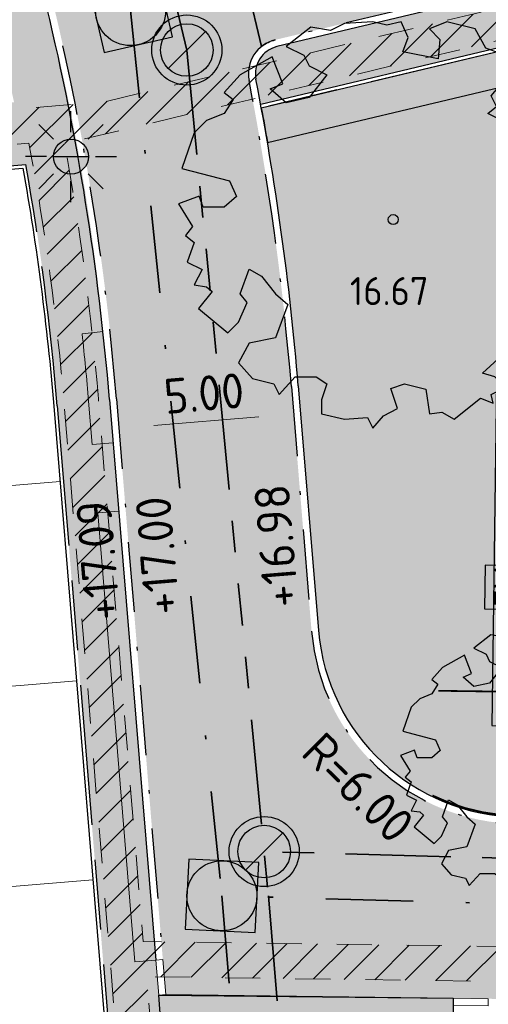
# Model space of a CAD drawing. Header units: metres. Extents: x 174255 to 175175, y 462028 to 462911.
# Tile 69 of 256: x 174530 to 174543, y 462524 to 462552. Entities that reach past the tile are written whole.
import ezdxf
from ezdxf.enums import TextEntityAlignment as Align

# ---------------------------------------------------------------- set-up
doc = ezdxf.new("R2010")
doc.units = ezdxf.units.M
for name, pattern in [('HIDDENX2', [0.75, 0.5, -0.25]), ('NLCS-HIDDEN', [4, 2, -2]), ('RI-DRAINAGE', [19.200000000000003, 6, -1.8, 1.8, -1.8, 2.4, -1.8, 1.8, -1.8]), ('RI-VWA', [11, 5, -3, 0, -3]), ('VH-GELEIDEBAND_50X200', [8, 4, -2, 0, -2]), ('VH-OPSLUITBAND_100X200', [16, 8, -2, 4, -2]), ('VH-TROTTOIRBAND_180-200', [20, 10, -2, 2, -2, 2, -2])]:
    doc.linetypes.add(name, pattern=pattern)
doc.layers.get('Defpoints').update_dxf_attribs({"color": 6})
doc.layers.add('-DR-alg-hulplijnen', color=210, linetype='Continuous', plot=False)
for name, color, linetype, lineweight in [('B-ME-AL-PEIL_MAAIVELD-T20', 8, 'Continuous', 20), ('B-WE-KL-TRACE_WENSTRACE-A', 252, 'Continuous', 20), ('B-WE-KL-TRACE_WENSTRACE-G', 252, 'NLCS-HIDDEN', 20), ('B-WE-RI-DRAINAGE_DRAIN_PP_125_G', 252, 'RI-DRAINAGE', 35), ('B-WE-RI-DRAINAGE_PUT_DOORSPUITPUT-PP-S', 252, 'Continuous', 20), ('B-WE-RI-VWA_RIOOLPUT_INSEPCTIEPUT-BETON-S', 252, 'Continuous', 20), ('B-WE-RI-VWA_TRANSPORTLEIDING_PP_250-G', 252, 'RI-VWA', 35), ('N-PV-KG-GRENS_PERCEEL-G', 1, 'Continuous', 20), ('N-PV-KG-GRENS_UITGEEFBAAR-GEBIED-G', 170, 'Continuous', 30), ('N-WE-GR-HAAG-G', 7, 'Continuous', 25), ('N-WE-GR-HAAG-V', 54, 'Continuous', 25), ('N-WE-GR-PLANTVAK-V', 86, 'Continuous', 25), ('N-WE-GR-WORTELDOEK-G', 147, 'HIDDENX2', 25), ('N-WE-IE-MEUBILAIR_WEGMEUBILAIR-LICHTMAST-PAALTOP-6.00-S', 5, 'Continuous', 25), ('N-WE-VH-KANTOPSLUITING_ACHTERKANTBAND-G', 50, 'Continuous', 25), ('N-WE-VH-KANTOPSLUITING_GELEIDEBAND_50-200X200-G', 210, 'VH-GELEIDEBAND_50X200', 25), ('N-WE-VH-KANTOPSLUITING_INRITBAND-G', 7, 'Continuous', 25), ('N-WE-VH-KANTOPSLUITING_INRITBAND-V', 151, 'Continuous', 25), ('N-WE-VH-KANTOPSLUITING_OPSLUITBAND_100X200-G', 152, 'VH-OPSLUITBAND_100X200', 25), ('N-WE-VH-KANTOPSLUITING_TROTTOIRBAND_180-200X200-G', 210, 'VH-TROTTOIRBAND_180-200', 25), ('N-WE-VH-KANTOPSLUITING_VERLOOPBAND_50-200x200-180-200x200-G', 53, 'Continuous', 20), ('N-WE-VH-NAP-T20', 7, 'Continuous', 25), ('N-WE-VH-T20', 7, 'Continuous', 25), ('N-WE-VH-VERHARDING_BETONSTRAATSTEEN_NCB-KLINKER-ANTRACIET-V', 251, 'Continuous', 25), ('N-WE-VH-VERHARDING_STRAATBAKSTEEN_DIKFORMAAT_ROOD-TROTTOIR-V', 33, 'Continuous', 25), ('N-WE-VH-VERHARDING_STRAATBAKSTEEN_DIKFORMAAT_ROOD-WATERPASSEREND-V', 55, 'Continuous', 25), ('N-WE-VH-VERHARDING_TEGEL_CONTAINEROPSTELPLAATS-G', 7, 'Continuous', 20), ('N-WE-VH-VERHARDING_TEGEL_CONTAINEROPSTELPLAATS-V', 171, 'Continuous', 20), ('N-XX-AL-M', 10, 'Continuous', 20)]:
    doc.layers.add(name, color=color, linetype=linetype, lineweight=lineweight)
for name, color, linetype, lineweight, true_color in [('N-WE-GR-BOOM-1E-GROOTTE-S', 7, 'Continuous', 25, 0x00cc00), ('N-WE-GR-BOOM-2E-GROOTTE-S', 7, 'Continuous', 25, 0x00cc00), ('N-WE-IE-MEUBILAIR_WEGMEUBILAIR_LAADPAAL-S', 40, 'Continuous', 25, 0xffbf00)]:
    doc.layers.add(name, color=color, linetype=linetype, lineweight=lineweight, true_color=true_color)
doc.layers.add('N-WE-VH-MATERIAALGRENS-G', color=15, linetype='Continuous')
doc.styles.add('NLCS-ISO', font='NLCS-ISO.ttf')
doc.styles.add('NLCS-ISO-M500-T20', font='NLCS-ISO.ttf', dxfattribs={"height": 1})
doc.dimstyles.new('M500T20', dxfattribs={"dimtxt": 1, "dimasz": 1, "dimexe": 0.5, "dimexo": 1, "dimgap": 0.3, "dimtad": 1, "dimzin": 1, "dimdsep": 46, "dimtxsty": 'NLCS-ISO-M500-T20', "dimcen": 0, "dimclrd": 256, "dimclre": 256, "dimclrt": 256, "dimadec": 0, "dimazin": 0, "dimtfac": 1, "dimtix": 1, "dimtmove": 0, "dimatfit": 3, "dimfxl": 1, "dimfxlon": 1, "dimlwd": -1, "dimlwe": -1, "dimarcsym": 0})

# ---------------------------------------------------------------- blocks, each defined once
blk = doc.blocks.new('*D69')
at = {"layer": 'Defpoints', "color": 0, "transparency": 16777216}
for p in [(174537.5221476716, 462540.4263559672), (174532.5391012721, 462540.0148154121), (174532.5391012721, 462540.0148154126)]:
    blk.add_point(p, dxfattribs=at)
at = {"layer": 'N-XX-AL-M', "transparency": 16777216}
blk.add_line((174536.5255407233, 462540.3440480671), (174533.5357082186, 462540.0971233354), dxfattribs=at)
for points in [[(174536.5118227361, 462540.5101492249), (174536.5392587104, 462540.1779469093), (174537.5221476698, 462540.4263559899)], [(174533.5219902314, 462540.2632244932), (174533.5494262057, 462539.9310221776), (174532.5391012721, 462540.0148154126)]]:
    blk.add_solid(points, dxfattribs=at)
at = {"layer": 'N-XX-AL-M', "transparency": 16777216, "insert": (174534.9647781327, 462541.0178712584), "char_height": 1, "width": 2.754248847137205, "attachment_point": 5, "rotation": 4.721237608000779, "style": 'NLCS-ISO-M500-T20'}
blk.add_mtext('5.00', dxfattribs=at)
blk = doc.blocks.new('SGR-BOOM_1EGROOTTE')
at = {"linetype": 'Continuous', "flags": 128}
blk.add_lwpolyline([(167869.0515202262, 467739.1556611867), (167868.8494327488, 467739.6599609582), (167868.4486004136, 467739.8110639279), (167868.1446613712, 467740.3646383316), (167867.3364325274, 467740.5666382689), (167866.83377547, 467740.3645509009), (167867.1376977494, 467740.0623117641), (167867.0851679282, 467739.5070708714), (167866.0781706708, 467739.7090575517), (167866.2276307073, 467740.1131752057), (167866.0255466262, 467740.5665508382), (167865.6230883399, 467740.4663184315), (167865.2189739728, 467740.5664970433), (167864.4140474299, 467740.5155192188), (167864.0099531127, 467740.3150811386), (167863.4547091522, 467740.4136069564), (167862.7483789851, 467739.8599651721), (167863.2527089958, 467739.6086635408), (167863.4038589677, 467739.3047715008), (167863.9081889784, 467739.0534698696), (167863.403919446, 467738.3979932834), (167862.7484864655, 467738.2484625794), (167862.2950706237, 467738.6492545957), (167862.6511367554, 467738.7906272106), (167862.3459340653, 467739.5593216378), (167861.437546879, 467739.0533050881), (167860.9841914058, 467738.5489616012), (167861.2371828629, 467738.3469246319), (167860.9842317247, 467737.9444427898), (167860.478289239, 467737.7423552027), (167860.1267718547, 467737.3907909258), (167859.7736556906, 467736.3804981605), (167861.1338465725, 467736.027405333), (167861.3359306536, 467735.5740297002), (167860.9844099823, 467735.2717468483), (167860.3798911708, 467735.2717065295), (167860.2645594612, 467735.587631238), (167859.6735173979, 467735.3718649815), (167860.077668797, 467734.7164489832), (167859.8756317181, 467734.4651002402), (167860.126980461, 467734.2630631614), (167859.9249636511, 467733.7078122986), (167860.3487980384, 467733.4959304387), (167860.1270612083, 467733.0523828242), (167860.4786053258, 467733.0031248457), (167860.6371384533, 467732.864022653), (167860.2443994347, 467732.3829941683), (167861.0848543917, 467731.6906366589), (167861.3887363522, 467731.9929163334), (167861.6400345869, 467732.5481704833), (167861.4379639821, 467732.7994922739), (167861.6892521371, 467733.5058761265), (167862.0440918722, 467733.30384595), (167862.4482331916, 467732.7995596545), (167862.7997940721, 467732.4989664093), (167862.4483172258, 467731.5395978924), (167861.6893932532, 467731.3900602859), (167861.3888137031, 467730.8331601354), (167861.7929516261, 467730.3797979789), (167862.3958378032, 467730.2287084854), (167862.4714127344, 467730.0775838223), (167862.5469876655, 467729.9264591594), (167863.0019858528, 467730.4308027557), (167863.6065046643, 467730.4308430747), (167863.9087775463, 467730.228809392), (167863.7593207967, 467729.7754103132), (167863.759347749, 467729.3713026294), (167864.4148008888, 467729.2185739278), (167865.0702403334, 467729.2711844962), (167865.2197475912, 467728.9672923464), (167865.5236260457, 467729.3221388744), (167865.9260776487, 467729.522576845), (167865.7333766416, 467730.0964089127), (167866.1280843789, 467730.2289574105), (167866.7342560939, 467730.076225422), (167866.8345086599, 467729.3715077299), (167867.1876886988, 467729.4240981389), (167867.5392432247, 467729.218782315), (167868.2964940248, 467729.8249943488), (167868.651330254, 467729.6755310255), (167868.5987466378, 467729.9268627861), (167869.0028408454, 467730.1289435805), (167868.7005612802, 467730.4311828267), (167868.3473709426, 467730.5330075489), (167868.9025748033, 467731.0357151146), (167868.9518360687, 467731.3379778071), (167869.6072688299, 467731.4907939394), (167870.0623175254, 467731.2378463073), (167870.3629140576, 467731.5401257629), (167870.3423943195, 467731.7499664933), (167870.7670077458, 467731.7499948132), (167870.7669879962, 467732.0461086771), (167871.1710857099, 467732.1956226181), (167871.1710689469, 467732.4469578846), (167870.7176798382, 467732.4469276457), (167871.2728800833, 467733.0038447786), (167870.919683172, 467733.2042323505), (167871.3730823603, 467733.0531328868), (167871.5241885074, 467733.4063265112), (167871.2728262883, 467733.8104174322), (167871.6243301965, 467734.364035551), (167871.4222595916, 467734.6153573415), (167870.9195890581, 467734.6153238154), (167870.3134004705, 467735.0210337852), (167870.7174913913, 467735.272396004), (167871.0706312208, 467735.9278625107), (167871.2727051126, 467735.6272592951), (167871.6735173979, 467735.776773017), (167871.4221249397, 467736.6342530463), (167871.4746547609, 467737.189493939), (167871.2200273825, 467737.2896825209), (167870.8158659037, 467738.096228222), (167870.4122671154, 467738.5450985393), (167869.8651256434, 467738.0531398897), (167870.2130065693, 467737.8448527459), (167870.5153164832, 467737.087581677), (167870.0619340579, 467736.9873458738), (167869.8089225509, 467737.4899995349), (167869.4048214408, 467737.3914097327), (167869.0023363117, 467737.6936422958), (167868.498006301, 467737.944943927), (167868.7493280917, 467738.1470145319), (167868.5981783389, 467738.4476211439), (167868.8494933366, 467738.7515400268), (167869.2536111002, 467738.6004372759), (167869.6067811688, 467738.8025146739)], close=True, dxfattribs=at)
at = {"linetype": 'Continuous'}
blk.add_circle((167865.804156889, 467734.918884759), 0.143196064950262, dxfattribs=at)
blk = doc.blocks.new('SGR-BOOM_2EGROOTTE')
at = {"linetype": 'Continuous', "flags": 128}
blk.add_lwpolyline([(2.215013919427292, 2.88988874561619), (2.077170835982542, 3.233869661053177), (1.803764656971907, 3.336936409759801), (1.596449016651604, 3.714527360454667), (1.04515926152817, 3.852310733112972), (0.702298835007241, 3.714467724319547), (0.9096030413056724, 3.508311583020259), (0.873772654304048, 3.129583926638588), (0.1869037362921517, 3.26735825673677), (0.288849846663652, 3.543005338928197), (0.1510090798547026, 3.85225109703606), (-0.1235061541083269, 3.783882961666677), (-0.3991509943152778, 3.85221440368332), (-0.948188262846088, 3.817442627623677), (-1.223819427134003, 3.680724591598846), (-1.602549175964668, 3.747928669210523), (-2.084334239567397, 3.370291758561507), (-1.740332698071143, 3.198879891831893), (-1.637233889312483, 2.991596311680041), (-1.293232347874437, 2.820184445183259), (-1.637192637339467, 2.373086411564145), (-2.084260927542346, 2.271092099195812), (-2.393534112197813, 2.544470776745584), (-2.15066278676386, 2.640900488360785), (-2.358840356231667, 3.165223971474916), (-2.97844772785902, 2.82007204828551), (-3.287679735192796, 2.47606131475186), (-3.11511524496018, 2.338252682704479), (-3.287652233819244, 2.06372138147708), (-3.632753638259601, 1.92587822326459), (-3.872522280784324, 1.686077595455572), (-4.113381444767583, 0.9969608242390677), (-3.185600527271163, 0.7561175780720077), (-3.047759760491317, 0.4468718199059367), (-3.287530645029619, 0.2406858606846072), (-3.69987057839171, 0.2406583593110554), (-3.778537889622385, 0.4561493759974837), (-4.181685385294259, 0.3089760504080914), (-3.906015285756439, -0.1380806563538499), (-4.043823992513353, -0.3095246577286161), (-3.872379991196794, -0.4473333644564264), (-4.010174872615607, -0.8260678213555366), (-3.721079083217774, -0.9705916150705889), (-3.872324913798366, -1.273133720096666), (-3.63253803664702, -1.306732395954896), (-3.524403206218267, -1.401613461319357), (-3.792288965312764, -1.729721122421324), (-3.219017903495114, -2.201975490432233), (-3.011741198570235, -1.99579169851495), (-2.840331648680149, -1.617054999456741), (-2.978163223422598, -1.445629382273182), (-2.806760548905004, -0.963807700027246), (-2.56472574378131, -1.101611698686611), (-2.28906251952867, -1.445583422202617), (-2.049264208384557, -1.650616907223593), (-2.289005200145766, -2.304998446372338), (-2.80666429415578, -2.406997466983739), (-3.011688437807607, -2.786856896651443), (-2.736027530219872, -3.09609346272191), (-2.324801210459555, -3.199151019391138), (-2.273251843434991, -3.30223256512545), (-2.221702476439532, -3.405314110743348), (-1.91134998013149, -3.061303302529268), (-1.499010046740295, -3.061275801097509), (-1.292830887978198, -3.199082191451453), (-1.394774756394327, -3.508343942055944), (-1.394756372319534, -3.783984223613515), (-0.9476743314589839, -3.888159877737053), (-0.5006016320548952, -3.852274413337), (-0.3986233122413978, -4.059558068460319), (-0.1913489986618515, -3.817518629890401), (0.08316167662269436, -3.680800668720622), (-0.04827893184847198, -3.289392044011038), (0.2209496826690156, -3.198981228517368), (0.6344170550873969, -3.303159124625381), (0.7027989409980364, -3.783844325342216), (0.9437016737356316, -3.747972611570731), (1.183495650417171, -3.888017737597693), (1.70001348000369, -3.474522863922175), (1.94204589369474, -3.576471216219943), (1.906178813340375, -3.405038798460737), (2.18180990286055, -3.267200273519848), (1.975626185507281, -3.061044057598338), (1.734716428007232, -2.991589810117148), (2.113418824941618, -2.648694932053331), (2.147019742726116, -2.442522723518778), (2.594087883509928, -2.338287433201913), (2.904474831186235, -2.510822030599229), (3.109510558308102, -2.304638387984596), (3.09551412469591, -2.161506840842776), (3.385141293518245, -2.16148752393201), (3.385127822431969, -1.959509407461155), (3.660761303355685, -1.857526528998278), (3.660749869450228, -1.686091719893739), (3.351494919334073, -1.686112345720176), (3.730194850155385, -1.306241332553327), (3.48928060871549, -1.169557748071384), (3.798542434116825, -1.272622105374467), (3.901611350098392, -1.03171010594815), (3.730158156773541, -0.7560812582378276), (3.969917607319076, -0.3784604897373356), (3.832086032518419, -0.2070348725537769), (3.489216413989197, -0.2070577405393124), (3.075737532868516, 0.06967545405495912), (3.351366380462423, 0.2411286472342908), (3.592241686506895, 0.68821980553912), (3.730075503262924, 0.483179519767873), (4.00346800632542, 0.5851622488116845), (3.831994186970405, 1.170046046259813), (3.86782457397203, 1.548773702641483), (3.694144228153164, 1.617111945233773), (3.418467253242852, 2.16725363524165), (3.143174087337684, 2.473426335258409), (2.769971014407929, 2.137863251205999), (3.007259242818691, 1.99579139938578), (3.213463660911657, 1.479259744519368), (2.904213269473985, 1.410889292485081), (2.731635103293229, 1.753747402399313), (2.455999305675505, 1.686499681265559), (2.18146576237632, 1.892651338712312), (1.837464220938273, 2.064063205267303), (2.008889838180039, 2.201894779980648), (1.905791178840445, 2.406937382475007), (2.077212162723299, 2.614239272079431), (2.352859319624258, 2.511172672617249), (2.593755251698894, 2.649008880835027)], close=True, dxfattribs=at)
at = {"linetype": 'Continuous'}
blk.add_circle((0, 0), 0.1231508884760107, dxfattribs=at)
blk = doc.blocks.new('N-SRI-PUT_VWA-SO')
h = blk.add_hatch(color=256)
edge = h.paths.add_edge_path()
edge.add_arc((0, 0), 1.999999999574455, 0, 360)
at = {"flags": 128}
blk.add_lwpolyline([(-2.00008364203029, 2.000083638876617), (1.99991635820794, 2.000083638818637), (1.999916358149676, -1.99991636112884), (-2.000083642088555, -1.999916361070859)], close=True, dxfattribs=at)
at = {"lineweight": -3, "flags": 128}
blk.add_lwpolyline([(2.000083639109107, -1.99991635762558), (1.99991635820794, 2.000083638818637), (-2.000083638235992, 1.999916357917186), (-1.999916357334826, -2.000083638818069)], close=True, dxfattribs=at)
at = {"lineweight": -3}
blk.add_circle((0, 0), 1.999999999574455, dxfattribs=at)
blk = doc.blocks.new('SRI-DRAIN_PUT_DOORSPUIT-SO')
at = {"lineweight": -3}
blk.add_hatch(color=256, dxfattribs=at).paths.add_polyline_path([(1.499999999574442, 0, 0.2679491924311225), (0.7499999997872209, 1.299038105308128), (-0.7499999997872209, -1.299038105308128, 0.5773502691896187)])
blk.add_line((-0.7499999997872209, -1.299038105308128), (0.7499999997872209, 1.299038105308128), dxfattribs=at)
for radius in [1.999999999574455, 1.499999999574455]:
    blk.add_circle((0, 0), radius, dxfattribs=at)
blk = doc.blocks.new('e-laadpaal')
blk.add_lwpolyline([(-0.25, 0), (0.25, 0), (0.25, 0.5), (-0.25, 0.5)], close=True)
at = {"color": 0, "linetype": 'ByBlock', "lineweight": 18, "style": 'NLCS-ISO'}
blk.add_text('EV', height=0.3, dxfattribs=at).set_placement((0, 0.25), align=Align.MIDDLE_CENTER)
blk = doc.blocks.new('lichtmast 5.00 m')
blk.add_hatch(color=256).paths.add_polyline_path([(-0.2500000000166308, 0, 1), (0.2500000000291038, 0)])
for p, q in [((0, 0.3499999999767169), (0, 0.6500000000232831)), ((-0.2474873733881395, 0.2474873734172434), (-0.4596194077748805, 0.4596194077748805)), ((0.2474873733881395, 0.247487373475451), (0.4596194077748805, 0.4596194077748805)), ((-0.3500000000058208, 0), (-0.6499999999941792, 0)), ((-0.2500000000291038, 0), (0.2500000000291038, 0)), ((0.3500000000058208, 0), (0.6499999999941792, 0)), ((-0.2474873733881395, -0.2474873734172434), (-0.4596194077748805, -0.4596194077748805)), ((0.2474873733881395, -0.247487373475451), (0.459619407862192, -0.4596194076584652)), ((0, -0.6500000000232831), (0, -0.3499999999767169))]:
    blk.add_line(p, q)
blk.add_circle((0, 0), 0.2500000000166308)

msp = doc.modelspace()

# ---------------------------------------------------------------- hatches: boundary and pattern name
at = {"layer": 'B-WE-KL-TRACE_WENSTRACE-A'}
h = msp.add_hatch(dxfattribs=at)
h.set_pattern_fill('AKL-WENSTRACE', color=256, scale=5, pattern_type=2)
h.set_pattern_definition([(45, (7009.968226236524, -5333.280170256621), (-0.4419417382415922, 0.4419417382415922), [])])
edge = h.paths.add_edge_path()
edge.add_line((174561.1605458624, 462532.0989702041), (174561.0658023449, 462524.9997435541))
edge.add_line((174561.0658023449, 462524.9997435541), (174533.2316158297, 462525.3712118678))
edge.add_line((174533.2316158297, 462525.3712118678), (174531.9525033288, 462540.8590575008))
edge.add_arc((174457.7047188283, 462534.7270267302), 74.50057251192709, 4.721271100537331, 10.37402687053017)
edge.add_line((174530.9874455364, 462548.1425875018), (174544.1329476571, 462551.271554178))
edge.add_line((174544.1329476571, 462551.271554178), (174535.9280328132, 462585.6910932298))
edge.add_line((174535.9280328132, 462585.6910932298), (174534.9558274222, 462585.456952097))
edge.add_line((174534.9558274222, 462585.456952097), (174542.9514576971, 462551.9153598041))
edge.add_line((174542.9514576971, 462551.9153598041), (174532.1318001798, 462549.3400037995))
edge.add_line((174532.1318001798, 462549.3400037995), (174514.6897295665, 462547.8994954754))
edge.add_line((174514.6897295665, 462547.8994954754), (174503.1916710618, 462543.9082026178))
edge.add_line((174503.1916710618, 462543.9082026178), (174492.5572720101, 462565.7406922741))
edge.add_line((174492.5572720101, 462565.7406922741), (174491.6423641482, 462565.3354025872))
edge.add_line((174491.6423641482, 462565.3354025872), (174502.6812554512, 462542.672487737))
edge.add_line((174502.6812554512, 462542.672487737), (174514.898133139, 462546.9133025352))
edge.add_line((174514.898133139, 462546.9133025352), (174529.9727263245, 462548.1582852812))
edge.add_arc((174457.7283650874, 462534.6297139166), 73.50013587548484, 4.721245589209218, 10.606441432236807, ccw=False)
edge.add_line((174530.9791102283, 462540.6793676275), (174532.8609677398, 462517.8933197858))
edge.add_line((174532.8609677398, 462517.8933197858), (174519.7026749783, 462516.8066007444))
edge.add_line((174519.7026749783, 462516.8066007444), (174520.5656463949, 462509.8115966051))
edge.add_line((174520.5656463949, 462509.8115966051), (174521.5581221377, 462509.9340380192))
edge.add_line((174521.5581221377, 462509.9340380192), (174520.8226348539, 462515.8956915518))
edge.add_line((174520.8226348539, 462515.8956915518), (174533.9398826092, 462516.9790207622))
edge.add_line((174533.9398826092, 462516.9790207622), (174533.3294904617, 462524.369816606))
edge.add_line((174533.3294904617, 462524.369816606), (174562.0768783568, 462523.9861609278))
edge.add_line((174562.0768783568, 462523.9861609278), (174562.1716244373, 462531.0855834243))
edge.add_line((174562.1716244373, 462531.0855834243), (174592.9443543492, 462530.6751003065))
edge.add_line((174592.9443543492, 462530.6751003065), (174593.9421617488, 462530.8117859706))
edge.add_line((174593.9421617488, 462530.8117859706), (174593.6844746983, 462531.7996495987))
edge.add_line((174593.6844746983, 462531.7996495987), (174594.3033468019, 462578.1946979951))
edge.add_line((174594.3033468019, 462578.1946979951), (174594.7134778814, 462578.9431135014))
edge.add_line((174594.7134778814, 462578.9431135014), (174594.958302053, 462597.2904152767))
edge.add_line((174594.958302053, 462597.2904152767), (174594.5584503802, 462597.2957508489))
edge.add_line((174594.5584503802, 462597.2957508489), (174594.8775345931, 462621.2165697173))
edge.add_line((174594.8775345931, 462621.2165697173), (174600.3170870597, 462627.9729559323))
edge.add_arc((174655.7627324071, 462618.2020597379), 56.3000000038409, 160.1144639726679, 170.0056796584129, ccw=False)
edge.add_line((174602.8196748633, 462637.3520638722), (174601.8793008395, 462637.6922060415))
edge.add_arc((174655.762732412, 462618.2020597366), 57.30000000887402, 160.1144639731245, 169.7474836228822)
edge.add_line((174599.3776482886, 462628.4007012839), (174593.8822257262, 462621.5749196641))
edge.add_line((174593.8822257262, 462621.5749196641), (174593.5585394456, 462597.3090971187))
edge.add_line((174593.5585394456, 462597.3090971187), (174576.797482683, 462597.5326759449))
edge.add_line((174576.797482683, 462597.5326759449), (174576.761245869, 462594.8161070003))
edge.add_line((174576.761245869, 462594.8161070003), (174561.8637666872, 462595.0148272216))
edge.add_line((174561.8637666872, 462595.0148272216), (174561.8355865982, 462592.902247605))
edge.add_line((174561.8355865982, 462592.902247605), (174520.4699462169, 462583.0442731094))
edge.add_line((174520.4699462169, 462583.0442731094), (174513.374465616, 462612.8097460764))
edge.add_line((174513.374465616, 462612.8097460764), (174505.3179127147, 462610.8895252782))
edge.add_arc((174511.4138291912, 462585.3131868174), 26.29276110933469, 103.4058786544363, 117.4871049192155)
edge.add_line((174499.2784323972, 462608.6378825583), (174483.0795162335, 462600.2105934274))
edge.add_line((174483.0795162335, 462600.2105934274), (174483.5053150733, 462599.304880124))
edge.add_line((174483.5053150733, 462599.304880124), (174499.7399512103, 462607.7507521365))
edge.add_arc((174511.413878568, 462585.3130543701), 25.29290139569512, 103.4059164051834, 117.4871426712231, ccw=False)
edge.add_line((174505.5497610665, 462609.9167733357), (174512.6335959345, 462611.6051538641))
edge.add_line((174512.6335959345, 462611.6051538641), (174519.7290700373, 462581.8397081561))
edge.add_line((174519.7290700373, 462581.8397081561), (174562.8251084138, 462592.1100591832))
edge.add_line((174562.8251084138, 462592.1100591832), (174562.8503397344, 462594.0015781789))
edge.add_line((174562.8503397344, 462594.0015781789), (174577.7478189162, 462593.8028579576))
edge.add_line((174577.7478189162, 462593.8028579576), (174577.7840557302, 462596.5194269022))
edge.add_line((174577.7840557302, 462596.5194269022), (174593.9450484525, 462596.3038524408))
edge.add_line((174593.9450484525, 462596.3038524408), (174593.7168884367, 462579.2053746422))
edge.add_line((174593.7168884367, 462579.2053746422), (174593.3068688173, 462578.4571625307))
edge.add_line((174593.3068688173, 462578.4571625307), (174592.6826168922, 462531.6784914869))
edge.add_line((174592.6826168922, 462531.6784914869), (174561.1605458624, 462532.0989702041))
at = {"layer": 'N-WE-GR-HAAG-V'}
h = msp.add_hatch(color=256, dxfattribs=at)
h.dxf.hatch_style = 1
h.paths.add_polyline_path([(174544.4334352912, 462550.8240237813), (174543.6218169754, 462550.8348550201), (174536.60102542, 462549.1612417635, -0.003122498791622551), (174536.7763666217, 462548.1750196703), (174543.4191268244, 462549.7585179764), (174543.1759841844, 462531.5390862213), (174549.4254277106, 462531.4556859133), (174549.4387717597, 462532.4555968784), (174544.1892391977, 462532.5256531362)])
at = {"layer": 'N-WE-GR-PLANTVAK-V'}
h = msp.add_hatch(color=256, dxfattribs=at)
h.dxf.hatch_style = 1
h.paths.add_polyline_path([(174543.4191268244, 462549.7585179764), (174536.7763666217, 462548.1750196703, -0.02182999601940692), (174537.6563767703, 462541.2308307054), (174538.2328455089, 462534.2507888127, 0.3864371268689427), (174543.9357044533, 462528.9286920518), (174545.8910417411, 462528.9025754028), (174546.8909537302, 462528.889236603), (174546.8989598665, 462529.4891831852), (174549.420090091, 462531.0557215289), (174549.4254277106, 462531.4556859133), (174543.1759841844, 462531.5390862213)])
at = {"layer": 'N-WE-VH-KANTOPSLUITING_INRITBAND-V'}
h = msp.add_hatch(color=256, dxfattribs=at)
h.dxf.hatch_style = 1
h.paths.add_polyline_path([(174542.075744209, 462523.7530506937), (174533.8730896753, 462523.8625173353), (174533.6737683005, 462523.8460557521), (174533.7383366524, 462523.0642444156), (174542.0650689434, 462522.9531219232)])
at = {"layer": 'N-WE-VH-VERHARDING_BETONSTRAATSTEEN_NCB-KLINKER-ANTRACIET-V'}
h = msp.add_hatch(color=256, dxfattribs=at)
h.dxf.hatch_style = 1
edge = h.paths.add_edge_path()
edge.add_line((174535.7482710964, 462573.9388449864), (174531.9653894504, 462573.0370832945))
edge.add_arc((174531.8494483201, 462573.5234552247), 0.5000000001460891, 181.8709546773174, 283.4079136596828, ccw=False)
edge.add_arc((174537.3465162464, 462573.7030220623), 6.000000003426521, 181.8709546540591, 193.4079136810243)
edge.add_line((174531.5100530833, 462572.3117284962), (174536.6099553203, 462550.9176875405))
edge.add_arc((174537.2308525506, 462550.1337955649), 1.000000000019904, 103.4079136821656, 128.3816846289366, ccw=False)
edge.add_line((174536.9989702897, 462551.1065394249), (174540.9656219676, 462552.0521081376))
edge.add_line((174540.9656219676, 462552.0521081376), (174535.7482710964, 462573.9388449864))
at = {"layer": 'N-WE-VH-VERHARDING_STRAATBAKSTEEN_DIKFORMAAT_ROOD-TROTTOIR-V'}
h = msp.add_hatch(color=256, dxfattribs=at)
h.dxf.hatch_style = 1
edge = h.paths.add_edge_path()
edge.add_line((174529.5465816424, 462549.3271763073), (174514.648048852, 462548.0967340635))
edge.add_line((174514.648048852, 462548.0967340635), (174503.2937541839, 462544.1553455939))
edge.add_line((174503.2937541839, 462544.1553455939), (174503.3081989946, 462542.2549957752))
edge.add_line((174503.3081989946, 462542.2549957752), (174515.0231752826, 462546.3215867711))
edge.add_line((174515.0231752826, 462546.3215867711), (174529.8810539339, 462547.5486714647))
edge.add_arc((174457.7284996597, 462534.6297352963), 73.30000000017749, 4.721237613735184, 10.151258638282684, ccw=False)
edge.add_line((174530.779788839, 462540.6629060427), (174532.6468309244, 462518.0562474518))
edge.add_line((174532.6468309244, 462518.0562474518), (174534.1417413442, 462518.179709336))
edge.add_line((174534.1417413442, 462518.179709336), (174533.591460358, 462524.842662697))
edge.add_line((174533.591460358, 462524.842662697), (174532.9934962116, 462524.7932779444))
edge.add_line((174532.9934962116, 462524.7932779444), (174531.9354635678, 462537.6042277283))
edge.add_line((174531.9354635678, 462537.6042277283), (174532.5334277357, 462537.6536124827))
edge.add_line((174532.5334277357, 462537.6536124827), (174532.372137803, 462539.6065552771))
edge.add_line((174532.372137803, 462539.6065552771), (174531.7741736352, 462539.5571705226))
edge.add_line((174531.7741736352, 462539.5571705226), (174531.6721906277, 462540.792008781))
edge.add_arc((174457.7239550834, 462534.6847608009), 74.2000001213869, 4.721237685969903, 6.212505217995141)
edge.add_line((174531.4882059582, 462542.7144127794), (174532.0846823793, 462542.7793425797))
edge.add_arc((174472.413297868, 462537.2247465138), 59.92935563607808, 5.318134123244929, 14.30228478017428)
edge.add_line((174530.4851959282, 462552.0295539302), (174524.7364370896, 462576.1455421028))
edge.add_line((174524.7364370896, 462576.1455421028), (174524.1527907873, 462576.0064127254))
edge.add_line((174524.1527907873, 462576.0064127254), (174524.1064143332, 462576.2009614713))
edge.add_arc((174530.7090247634, 462577.7796889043), 6.788729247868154, 189.9003981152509, 193.4473208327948, ccw=False)
edge.add_line((174524.0213923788, 462576.6124623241), (174521.1880665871, 462575.9370553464))
edge.add_line((174521.1880665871, 462575.9370553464), (174521.1927042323, 462575.9176004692))
edge.add_arc((174521.6562858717, 462573.9712512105), 2.000795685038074, 14.579132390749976, 103.397098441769, ccw=False)
edge.add_line((174523.5926577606, 462574.4748852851), (174529.0260801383, 462551.6817305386))
edge.add_line((174529.0260801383, 462551.6817305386), (174529.5465816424, 462549.3271763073))
h = msp.add_hatch(color=256, dxfattribs=at)
h.dxf.hatch_style = 1
h.paths.add_polyline_path([(174567.0815338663, 462558.0720039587), (174544.0275043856, 462552.5763943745), (174542.5683885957, 462552.228570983), (174541.2065469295, 462551.9039357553), (174537.0453467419, 462550.9119906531, 0.4021345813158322), (174536.4456441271, 462549.980669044, -0.002287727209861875), (174536.5828210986, 462549.2597042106), (174543.6107212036, 462550.9350120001), (174544.7347429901, 462550.9200116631), (174549.2343423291, 462550.8599634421), (174549.2476863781, 462551.8598744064), (174555.0471699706, 462551.7824789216), (174555.0681934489, 462553.3578333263), (174559.6832847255, 462554.4579767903), (174561.4786872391, 462554.0726634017), (174592.7760224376, 462553.6551824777), (174592.7932418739, 462554.9550684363), (174569.0855880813, 462555.2713092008)])
at = {"layer": 'N-WE-VH-VERHARDING_STRAATBAKSTEEN_DIKFORMAAT_ROOD-WATERPASSEREND-V'}
h = msp.add_hatch(color=256, dxfattribs=at)
h.dxf.hatch_style = 1
edge = h.paths.add_edge_path()
edge.add_line((174591.5530851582, 462523.0927340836), (174533.8730896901, 462523.862517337))
edge.add_line((174533.8730896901, 462523.862517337), (174532.4694761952, 462540.8578549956))
edge.add_arc((174457.7239552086, 462534.6847608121), 74.99999999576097, 4.721237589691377, 13.40791368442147)
edge.add_line((174530.6797447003, 462552.0759303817), (174524.895901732, 462576.3390961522))
edge.add_arc((174530.7215817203, 462577.7773921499), 6.000603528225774, 127.8409441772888, 193.8683561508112, ccw=False)
edge.add_line((174527.0403821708, 462582.5161696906), (174527.1582366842, 462582.6154950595))
edge.add_line((174527.1582366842, 462582.6154950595), (174528.0142314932, 462583.1324794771))
edge.add_line((174528.0142314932, 462583.1324794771), (174529.329779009, 462583.6142240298))
edge.add_line((174529.329779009, 462583.6142240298), (174559.1029755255, 462590.7115457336))
edge.add_arc((174562.5812094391, 462576.1203878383), 14.99999999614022, 89.23576635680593, 103.40791368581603, ccw=False)
edge.add_line((174562.7812794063, 462591.1190535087), (174593.270382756, 462590.7123537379))
edge.add_line((174593.270382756, 462590.7123537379), (174593.1969978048, 462585.212843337))
edge.add_line((174593.1969978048, 462585.212843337), (174562.7700697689, 462585.6187137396))
edge.add_arc((174562.6366897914, 462575.619603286), 10.00000000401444, 89.23576636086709, 103.407913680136)
edge.add_line((174560.3178671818, 462585.3470418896), (174535.9552226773, 462579.5394852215))
edge.add_arc((174537.3465162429, 462573.7030220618), 5.99999999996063, 103.4079136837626, 193.4079136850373)
edge.add_line((174531.5100530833, 462572.3117284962), (174536.6099553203, 462550.9176875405))
edge.add_arc((174537.2308525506, 462550.1337955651), 0.9999999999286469, 128.381684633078, 191.0349737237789)
edge.add_arc((174457.7284996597, 462534.6297352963), 80.00000000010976, 4.7212376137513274, 11.034973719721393, ccw=False)
edge.add_line((174537.4570553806, 462541.214369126), (174538.0335241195, 462534.2343272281))
edge.add_arc((174544.0131657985, 462534.7281747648), 5.999999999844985, 184.721237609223, 269.2354177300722)
edge.add_line((174543.9331013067, 462528.7287089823), (174591.6198052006, 462528.0922611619))
edge.add_line((174591.6198052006, 462528.0922611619), (174591.5530851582, 462523.0927340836))
at = {"layer": 'N-WE-VH-VERHARDING_TEGEL_CONTAINEROPSTELPLAATS-V'}
h = msp.add_hatch(color=256, dxfattribs=at)
h.dxf.hatch_style = 1
h.paths.add_polyline_path([(174532.0846823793, 462542.7793425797), (174531.4882059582, 462542.7144127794, -0.006506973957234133), (174531.672190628, 462540.7920087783), (174531.7741736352, 462539.5571705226), (174532.372137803, 462539.6065552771), (174532.2701547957, 462540.8413935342, 0.006506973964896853)])
h = msp.add_hatch(color=256, dxfattribs=at)
h.dxf.hatch_style = 1
h.paths.add_polyline_path([(174531.9354635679, 462537.6042277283), (174532.9934962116, 462524.7932779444), (174533.5914603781, 462524.8426626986), (174532.5334277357, 462537.6536124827)])

# ---------------------------------------------------------------- linework, layer by layer
at = {"layer": '-DR-alg-hulplijnen'}
msp.add_lwpolyline([(174531.3497148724, 462573.5071309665, 0.05038204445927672), (174531.5100530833, 462572.3117284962), (174536.6099553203, 462550.9176875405, -0.1094019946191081), (174536.9989702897, 462551.1065394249)], format="xyb", dxfattribs=at)
at = {"layer": 'B-WE-KL-TRACE_WENSTRACE-G', "ltscale": 0.5, "flags": 128}
for points in [[(174492.5572720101, 462565.7406922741), (174503.1916710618, 462543.9082026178), (174514.6897295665, 462547.8994954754), (174532.1318001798, 462549.3400037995), (174542.9514576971, 462551.9153598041), (174534.9532352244, 462585.4678263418), (174519.7290700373, 462581.8397081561), (174512.6335959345, 462611.6051538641), (174505.5497610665, 462609.9167733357, 0.06151837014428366), (174499.7399512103, 462607.7507521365), (174483.5053150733, 462599.304880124)], [(174520.5656463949, 462509.8115966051), (174519.7026749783, 462516.8066007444), (174532.8609677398, 462517.8933197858), (174530.9791102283, 462540.6793676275, 0.02568465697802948), (174529.9727263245, 462548.1582852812), (174514.898133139, 462546.9133025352), (174502.6812554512, 462542.672487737), (174491.6423641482, 462565.3354025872)]]:
    msp.add_lwpolyline(points, format="xyb", dxfattribs=at)
msp.add_lwpolyline([(174561.0658049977, 462524.9997435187), (174561.1605458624, 462532.0989702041), (174592.6826168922, 462531.6784914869), (174593.3068688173, 462578.4571625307), (174593.7168884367, 462579.2053746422), (174593.9450484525, 462596.3038524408), (174577.7840557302, 462596.5194269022), (174577.7478189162, 462593.8028579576), (174562.8503397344, 462594.0015781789), (174562.8251084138, 462592.1100591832), (174535.9259936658, 462585.6996474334), (174544.1329476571, 462551.271554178), (174530.9874455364, 462548.1425875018, -0.02466980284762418), (174531.9525033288, 462540.8590575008), (174533.2316158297, 462525.3712118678)], format="xyb", close=True, dxfattribs=at)
msp.add_lwpolyline([(174581.0353072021, 462447.8192062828), (174606.8246991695, 462445.7689882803), (174609.3713832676, 462477.8033545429), (174609.1089845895, 462493.1372845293), (174593.5903141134, 462492.9268087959), (174592.9443543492, 462530.6751003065), (174562.1716244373, 462531.0855834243), (174562.0768809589, 462523.9861608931), (174533.3294904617, 462524.369816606), (174533.9398826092, 462516.9790207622), (174520.8226348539, 462515.8956915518), (174521.5581221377, 462509.9340380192)], dxfattribs=at)
at = {"layer": 'B-WE-RI-DRAINAGE_DRAIN_PP_125_G', "ltscale": 0.5}
for p, q in [((174527.3086997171, 462580.8800453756), (174534.4753317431, 462550.8160927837)), ((174534.4753317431, 462550.8160927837), (174536.8044700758, 462526.6738227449)), ((174589.9865037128, 462526.4490733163), (174536.6821744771, 462527.9414560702)), ((174536.8016540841, 462526.6735755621), (174537.5528055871, 462517.5784267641))]:
    msp.add_line(p, q, dxfattribs=at)
at = {"layer": 'B-WE-RI-VWA_TRANSPORTLEIDING_PP_250-G', "ltscale": 0.5}
for p, q in [((174532.8708663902, 462551.940510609), (174535.4764647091, 462526.6788142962)), ((174602.5117237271, 462524.796942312), (174535.4764647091, 462526.6788142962)), ((174535.4764647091, 462526.6788142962), (174536.3642168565, 462516.1758374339))]:
    msp.add_line(p, q, dxfattribs=at)
at = {"layer": 'N-PV-KG-GRENS_PERCEEL-G'}
for points in [[(174503.7290895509, 462536.2578472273), (174530.8582116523, 462538.4983912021)], [(174504.03363738, 462530.5635930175), (174531.3273668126, 462532.8177316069)], [(174504.3381852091, 462524.8693388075), (174531.796521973, 462527.1370720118)]]:
    msp.add_lwpolyline(points, dxfattribs=at)
at = {"layer": 'N-PV-KG-GRENS_UITGEEFBAAR-GEBIED-G'}
msp.add_lwpolyline([(174529.7985916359, 462547.4415205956, -0.02338661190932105), (174530.6801281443, 462540.6546752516), (174532.537293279, 462518.167609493), (174504.8190502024, 462515.8784111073), (174503.4120748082, 462542.1852003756), (174515.0440156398, 462546.222967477)], format="xyb", close=True, dxfattribs=at)
at = {"layer": 'N-WE-GR-HAAG-G'}
msp.add_lwpolyline([(174549.4254277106, 462531.4556859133), (174549.4387717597, 462532.4555968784), (174544.1892391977, 462532.5256531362), (174544.4334352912, 462550.8240237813), (174543.6218169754, 462550.8348550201), (174536.60102542, 462549.1612417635, -0.003122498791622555), (174536.7763666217, 462548.1750196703), (174543.4191268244, 462549.7585179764), (174543.1759841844, 462531.5390862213)], format="xyb", close=True, dxfattribs=at)
at = {"layer": 'N-WE-GR-WORTELDOEK-G', "const_width": 0.05, "flags": 128}
msp.add_lwpolyline([(174541.6514746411, 462532.5295175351), (174549.4083741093, 462532.425999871), (174549.3903118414, 462531.0725381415), (174546.8691816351, 462529.505999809), (174546.8613558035, 462528.9196344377), (174543.9361706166, 462528.9586885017, -0.1106564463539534), (174541.481735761, 462529.5431229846, -0.1106564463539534)], format="xyb", dxfattribs=at)
at = {"layer": 'N-WE-VH-KANTOPSLUITING_ACHTERKANTBAND-G'}
for p, q in [((174541.2065469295, 462551.9039357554), (174537.0453467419, 462550.9119906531)), ((174543.6107212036, 462550.9350120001), (174536.5828210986, 462549.2597042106)), ((174532.2701547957, 462540.841393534), (174533.5914603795, 462524.8426626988))]:
    msp.add_line(p, q, dxfattribs=at)
at = {"layer": 'N-WE-VH-KANTOPSLUITING_ACHTERKANTBAND-G', "ltscale": 0.5}
msp.add_lwpolyline([(174519.3707103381, 462517.0802057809), (174504.8190502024, 462515.8784111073), (174503.4120748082, 462542.1852003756), (174515.0440156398, 462546.222967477), (174529.7985916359, 462547.4415205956, -0.02338661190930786), (174530.6801281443, 462540.6546752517), (174532.537293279, 462518.167609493)], format="xyb", dxfattribs=at)
at = {"layer": 'N-WE-VH-KANTOPSLUITING_ACHTERKANTBAND-G'}
msp.add_lwpolyline([(174537.6563767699, 462541.2308307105), (174538.2328455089, 462534.2507888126, 0.3864403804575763), (174543.9357701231, 462528.9286911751), (174545.8910417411, 462528.9025754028)], format="xyb", dxfattribs=at)
for centre, radius, start, end in [((174457.7239552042, 462534.6847608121), 74.8, 4.721237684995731, 13.40791368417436), ((174537.2308525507, 462550.1337955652), 0.8, 103.4079136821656, 191.0349737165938), ((174457.7284996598, 462534.6297352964), 80.2, 4.721237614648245, 11.0349737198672)]:
    msp.add_arc(centre, radius, start, end, dxfattribs=at)
at = {"layer": 'N-WE-VH-KANTOPSLUITING_GELEIDEBAND_50-200X200-G', "ltscale": 0.5}
for p, q in [((174540.9656219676, 462552.0521081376), (174536.9989702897, 462551.1065394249)), ((174532.4694761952, 462540.8578549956), (174533.7907817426, 462524.8591242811))]:
    msp.add_line(p, q, dxfattribs=at)
msp.add_lwpolyline([(174537.4570553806, 462541.214369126), (174538.0335241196, 462534.234327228, 0.3864403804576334), (174543.9331013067, 462528.7287089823), (174545.8883739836, 462528.702593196)], format="xyb", dxfattribs=at)
for centre, radius, start, end in [((174457.7239552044, 462534.6847608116), 75, 4.721237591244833, 13.40791368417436), ((174537.2308525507, 462550.133795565), 1, 103.4079136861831, 191.0349737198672), ((174457.7284996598, 462534.6297352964), 80, 4.721237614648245, 11.0349737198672)]:
    msp.add_arc(centre, radius, start, end, dxfattribs=at)
at = {"layer": 'N-WE-VH-KANTOPSLUITING_INRITBAND-G'}
msp.add_lwpolyline([(174533.6737683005, 462523.8460557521), (174533.8730896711, 462523.8625173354), (174542.075744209, 462523.7530506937), (174542.0650689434, 462522.9531219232), (174533.7383366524, 462523.0642444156), (174533.6737683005, 462523.8460557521)], dxfattribs=at)
at = {"layer": 'N-WE-VH-KANTOPSLUITING_OPSLUITBAND_100X200-G', "ltscale": 0.5}
msp.add_line((174543.6218169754, 462550.8348550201), (174536.60102542, 462549.1612417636), dxfattribs=at)
msp.add_lwpolyline([(174519.3789411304, 462516.9805450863), (174504.7246906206, 462515.7702776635), (174503.3081989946, 462542.2549957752), (174515.0231752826, 462546.3215867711), (174529.8810539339, 462547.5486714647, -0.02369737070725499), (174530.7797888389, 462540.6629060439), (174532.6369539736, 462518.1758402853)], format="xyb", dxfattribs=at)
at = {"layer": 'N-WE-VH-KANTOPSLUITING_TROTTOIRBAND_180-200X200-G', "flags": 128}
msp.add_lwpolyline([(174533.6737683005, 462523.8460557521), (174542.075744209, 462523.7530506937)], dxfattribs=at)
at = {"layer": 'N-WE-VH-KANTOPSLUITING_VERLOOPBAND_50-200x200-180-200x200-G'}
for points in [[(174533.5914603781, 462524.8426626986), (174533.6737683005, 462523.8460557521), (174533.8730896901, 462523.8625173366), (174533.7907817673, 462524.8591242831)], [(174542.0730753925, 462523.5530685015), (174543.0729863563, 462523.5397244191), (174543.0756551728, 462523.7397066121), (174542.075744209, 462523.7530506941)]]:
    msp.add_lwpolyline(points, close=True, dxfattribs=at)
at = {"layer": 'N-WE-VH-MATERIAALGRENS-G'}
msp.add_line((174536.6099553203, 462550.9176875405), (174531.5100530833, 462572.3117284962), dxfattribs=at)
at = {"layer": 'N-WE-VH-VERHARDING_TEGEL_CONTAINEROPSTELPLAATS-G', "flags": 128}
msp.add_lwpolyline([(174532.372137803, 462539.6065552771), (174531.7741736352, 462539.5571705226), (174531.6721906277, 462540.792008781, 0.006506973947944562), (174531.4882059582, 462542.7144127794), (174532.0846823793, 462542.7793425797)], format="xyb", dxfattribs=at)
msp.add_lwpolyline([(174532.5334277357, 462537.6536124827), (174531.9354635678, 462537.6042277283), (174532.9934962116, 462524.7932779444), (174533.5914603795, 462524.8426626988)], dxfattribs=at)

# ---------------------------------------------------------------- block references
at = {"layer": 'B-WE-RI-DRAINAGE_PUT_DOORSPUITPUT-PP-S', "xscale": 0.5, "yscale": 0.5, "zscale": 0.5, "rotation": 344.9920256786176}
for p in [(174534.4753317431, 462550.8160927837), (174536.6821744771, 462527.9414560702)]:
    msp.add_blockref('SRI-DRAIN_PUT_DOORSPUIT-SO', p, dxfattribs=at)
at = {"layer": 'B-WE-RI-VWA_RIOOLPUT_INSEPCTIEPUT-BETON-S'}
for p, xscale, yscale, zscale, rotation in [((174532.8708663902, 462551.940510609), 0.4999999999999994, 0.4999999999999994, 0.4999999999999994, 12.86465205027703), ((174535.4764647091, 462526.6788142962), 0.4999999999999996, 0.4999999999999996, 0.4999999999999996, 357.1037275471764)]:
    msp.add_blockref('N-SRI-PUT_VWA-SO', p, dxfattribs=dict(at, xscale=xscale, yscale=yscale, zscale=zscale, rotation=rotation))
at = {"layer": 'N-WE-GR-BOOM-1E-GROOTTE-S'}
msp.add_blockref('SGR-BOOM_1EGROOTTE', (6674.560118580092, -5188.941461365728), dxfattribs=at)
at = {"layer": 'N-WE-GR-BOOM-2E-GROOTTE-S'}
msp.add_blockref('SGR-BOOM_2EGROOTTE', (174544.7510169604, 462530.3780263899), dxfattribs=at)
at = {"layer": 'N-WE-IE-MEUBILAIR_WEGMEUBILAIR-LICHTMAST-PAALTOP-6.00-S', "xscale": 2, "yscale": 2, "zscale": 2}
msp.add_blockref('lichtmast 5.00 m', (174531.1697194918, 462547.7755317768), dxfattribs=at)
at = {"layer": 'N-WE-IE-MEUBILAIR_WEGMEUBILAIR_LAADPAAL-S', "xscale": 2.5, "yscale": 2.5, "zscale": 2.5, "rotation": 89.23541962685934}
msp.add_blockref('e-laadpaal', (174544.2286041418, 462535.4753904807), dxfattribs=at)

# ---------------------------------------------------------------- texts
at = {"layer": 'B-ME-AL-PEIL_MAAIVELD-T20', "style": 'NLCS-ISO-M500-T20'}
msp.add_text('16.67', height=0.8, dxfattribs=at).set_placement((174539.1266887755, 462543.5367665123))
at = {"layer": 'N-WE-VH-NAP-T20', "style": 'NLCS-ISO-M500-T20'}
msp.add_text('+16.98', height=1, rotation=94.72000000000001, dxfattribs=at).set_placement((174537.5283055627, 462536.7068027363), align=Align.CENTER)
for s, p in [('+17.00', (174533.1432349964, 462536.3446478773)), ('+17.09', (174531.4490031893, 462536.2047244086))]:
    msp.add_text(s, height=1, rotation=94.72000000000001, dxfattribs=at).set_placement(p, align=Align.TOP_CENTER)
at = {"layer": 'N-WE-VH-T20', "style": 'NLCS-ISO-M500-T20'}
msp.add_text('R=6.00', height=0.9999999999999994, rotation=315.3584142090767, dxfattribs=at).set_placement((174539.7148336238, 462530.1222719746), align=Align.TOP_CENTER)

# ---------------------------------------------------------------- dimensions: what is measured, and where the dimension line sits
at = {"layer": 'N-XX-AL-M'}
dim = msp.add_linear_dim(base=(174532.5391012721, 462540.0148154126), p1=(174537.5221476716, 462540.4263559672), p2=(174532.5391012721, 462540.0148154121), angle=4.721237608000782, dimstyle='M500T20', override={"dimse1": 1, "dimse2": 1, "dimsd1": 0, "dimsd2": 0}, dxfattribs=at)
dim.commit()
dim.dimension.update_dxf_attribs({"geometry": '*D69', "text_midpoint": (174534.9647781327, 462541.0178712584)})

doc.saveas('drawing.dxf')
